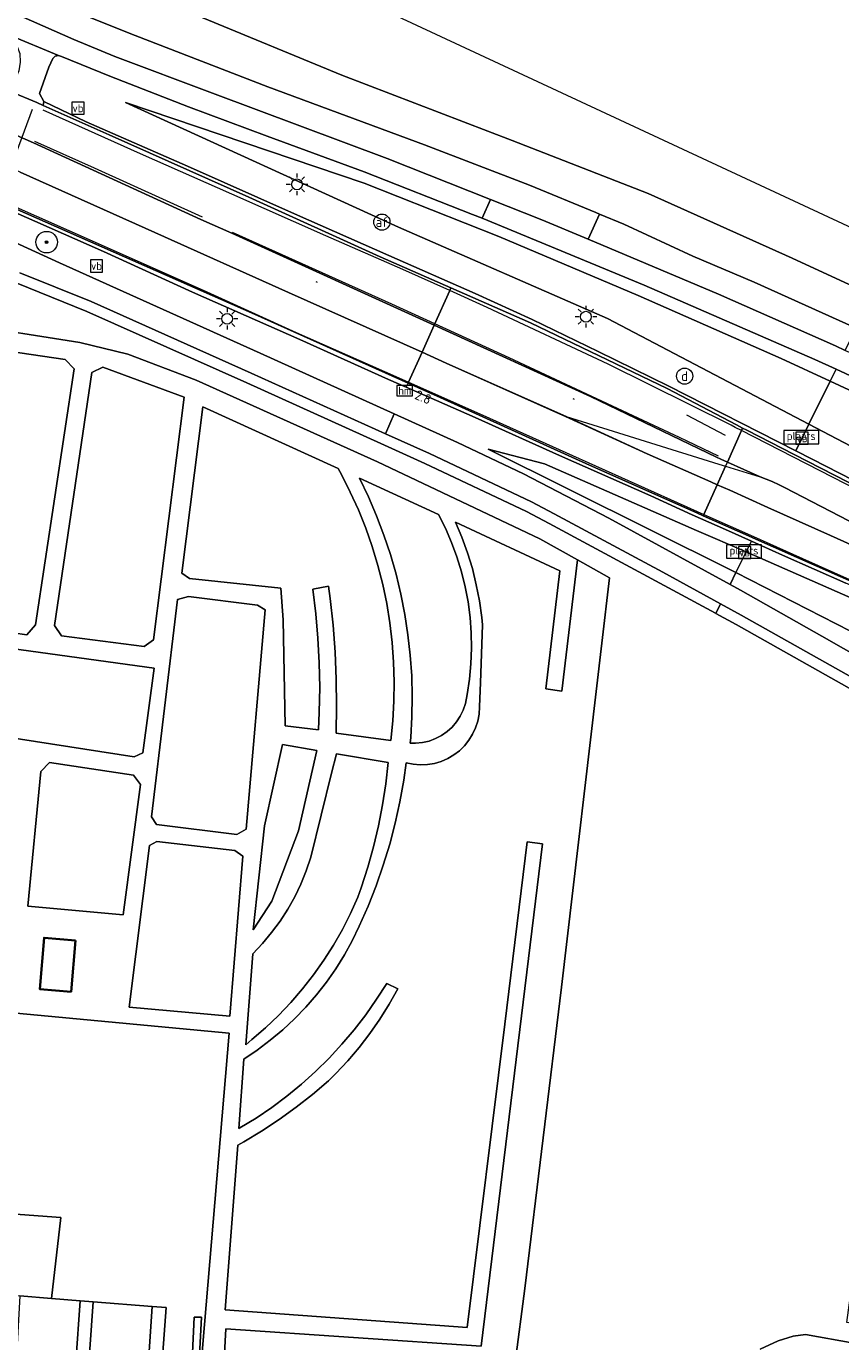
# Model space of a CAD drawing. Header units: metres. Extents: x 178952 to 185583, y 415201 to 419317.
# Tile 27 of 165: x 179744 to 179819, y 418517 to 418639. Entities that reach past the tile are written whole.
import ezdxf
from ezdxf.enums import TextEntityAlignment as Align

# ---------------------------------------------------------------- set-up
doc = ezdxf.new("R2010")
doc.units = ezdxf.units.M
for name, color, linetype, lineweight in [('B-WE-AM-AS_WEG-T18', 1, 'Continuous', 18), ('B-XX-GR-BEPLANTING_CULTUUR_BODEMBEDEKKER-GV', 253, 'Continuous', 18), ('B-XX-GR-BEPLANTING_CULTUUR_BOSPLANTSOEN-GV', 253, 'Continuous', 18), ('B-XX-GR-BOOM-S', 90, 'Continuous', 25), ('B-XX-IE-MEUBILAIR_DIJKPAAL-S', 7, 'Continuous', 25), ('B-XX-KL-ET_LS_OV_LICHTMAST-S', 190, 'Continuous', 25), ('B-XX-OG-BEBOUWING-GV', 252, 'Continuous', 35), ('B-XX-OG-TERREIN_CULTUURSCHEIDING-GV', 253, 'Continuous', 18), ('B-XX-OG-WEG-GV', 253, 'Continuous', 18), ('B-XX-VW-AFSLUITPAAL-S', 7, 'Continuous', 25), ('B-XX-VW-HECTOMETRERING-S', 7, 'Continuous', 25), ('B-XX-VW-MARKERING-G', 253, 'Continuous', 18), ('B-XX-VW-VERKEERSTEKEN_BORD-S', 7, 'Continuous', 25)]:
    doc.layers.add(name, color=color, linetype=linetype, lineweight=lineweight)
doc.styles.add('NLCS-ISO', font='NLCS-ISO.ttf')
doc.styles.add('NLCS-ISO-M500-T18', font='NLCS-ISO.ttf', dxfattribs={"height": 0.9})

# ---------------------------------------------------------------- blocks, each defined once
blk = doc.blocks.new('SIE-WEG_VERKEERSBORD_PLAATSNAAM-SO')
at = {"color": 0, "linetype": 'ByBlock', "lineweight": 18}
blk.add_lwpolyline([(-3.25, -1.25), (3.25, -1.25), (3.25, 1.25), (-3.25, 1.25)], close=True, dxfattribs=at)
at = {"color": 0, "linetype": 'ByBlock', "lineweight": 18, "style": 'NLCS-ISO'}
blk.add_text('plaats', height=1.5, dxfattribs=at).set_placement((0, 0.21), align=Align.MIDDLE_CENTER)
blk = doc.blocks.new('SIE-WEG_VERKEERSBORD-SO')
at = {"color": 0, "linetype": 'ByBlock', "lineweight": 18}
blk.add_lwpolyline([(-1.125, -1.125), (1.125, -1.125), (1.125, 1.125), (-1.125, 1.125)], close=True, dxfattribs=at)
at = {"color": 0, "linetype": 'ByBlock', "lineweight": 18, "style": 'NLCS-ISO'}
blk.add_text('vb', height=1.5, dxfattribs=at).set_placement((0, 0), align=Align.MIDDLE_CENTER)
blk = doc.blocks.new('SKL-ET_OV_LICHTMAST-SO')
at = {"color": 0, "linetype": 'ByBlock', "lineweight": 18}
for points in [[(-1.25, 0), (-2, 0)], [(-1.41, 1.41), (-0.88, 0.88)], [(0, 2), (0, 1.25)], [(0.88, 0.88), (1.41, 1.41)], [(2, 0), (1.25, 0)], [(-1.41, -1.41), (-0.88, -0.88)], [(0, -1.25), (0, -2)], [(0.88, -0.88), (1.41, -1.41)]]:
    blk.add_lwpolyline(points, dxfattribs=at)
blk.add_circle((0, 0), 1, dxfattribs=at)
blk = doc.blocks.new('SIE-DIJKPAAL-SO')
at = {"color": 0, "linetype": 'ByBlock', "lineweight": 18}
blk.add_circle((0, 0), 1.5, dxfattribs=at)
at = {"color": 0, "linetype": 'ByBlock', "lineweight": 18, "style": 'NLCS-ISO'}
blk.add_text('d', height=1.8, dxfattribs=at).set_placement((0, 0), align=Align.MIDDLE_CENTER)
blk = doc.blocks.new('SIE-WEG_PAAL_HECTOMETERPAAL-SO')
at = {"color": 0, "linetype": 'ByBlock', "lineweight": 18}
blk.add_lwpolyline([(-1.44375, -0.94375), (1.44375, -0.94375), (1.44375, 0.94375), (-1.44375, 0.94375)], close=True, dxfattribs=at)
at = {"color": 0, "linetype": 'ByBlock', "lineweight": 18, "style": 'NLCS-ISO'}
blk.add_text('hm', height=1.5, dxfattribs=at).set_placement((0, 0), align=Align.MIDDLE_CENTER)
blk = doc.blocks.new('SVW-AFSLUITPAAL-SO')
at = {"lineweight": 18}
blk.add_circle((0, 0), 1.5, dxfattribs=at)
at = {"lineweight": 18, "style": 'NLCS-ISO'}
blk.add_text('af', height=1.8, dxfattribs=at).set_placement((0, 0), align=Align.MIDDLE_CENTER)
blk = doc.blocks.new('SGR-BOOM_01-SO')
at = {"linetype": 'ByBlock', "lineweight": 18}
h = blk.add_hatch(color=0, dxfattribs=at)
h.dxf.hatch_style = 1
edge = h.paths.add_edge_path()
edge.add_arc((0, 0), 0.25, 0, 360)
at = {"color": 0, "linetype": 'ByBlock', "lineweight": 18}
for radius in [2, 0.25]:
    blk.add_circle((0, 0), radius, dxfattribs=at)

msp = doc.modelspace()

# ---------------------------------------------------------------- linework, layer by layer
at = {"layer": 'B-XX-GR-BEPLANTING_CULTUUR_BODEMBEDEKKER-GV'}
msp.add_lwpolyline([(179759.368, 418509.176), (179759.902, 418519.731), (179759.251, 418519.731), (179758.742, 418509.142), (179755.798, 418509.372), (179755.715, 418507.712), (179759.227, 418507.502)], close=True, dxfattribs=at)
at = {"layer": 'B-XX-GR-BEPLANTING_CULTUUR_BOSPLANTSOEN-GV'}
for points in [[(179955.222, 418511.772), (179939.332, 418518.77), (179917.555, 418528.418), (179894.954, 418538.355), (179889.103, 418540.881), (179868.453, 418550.028), (179863.382, 418552.44), (179862.25, 418553.029), (179859.078, 418554.681), (179855.661, 418556.473), (179851.937, 418558.501), (179847.457, 418561.202), (179833.814, 418569.794), (179820.959, 418577.469), (179809.489, 418583.939), (179807.603, 418584.968), (179807.567, 418584.988), (179792.151, 418593.308), (179790.064, 418594.429), (179780.641, 418598.872), (179776.56, 418600.715), (179764.111, 418606.336), (179749.296, 418612.953), (179742.742, 418615.609)], [(179737.621, 418611.801), (179748.633, 418610.079), (179753.084, 418608.993), (179759.427, 418606.579), (179776.23, 418599.024), (179791.293, 418591.875), (179794.786, 418589.921), (179797.743, 418588.267), (179797.033, 418582.221), (179793.288, 418550.306), (179789.9, 418522.379), (179788.093, 418508.643)], [(179811.72, 418516.744), (179813.395, 418517.528), (179814.786, 418517.956), (179815.941, 418518.109), (179820.417, 418517.317), (179820.69, 418519.071), (179819.755, 418519.214), (179820.68, 418526.081), (179821.52, 418531.001), (179822.55, 418537.033)]]:
    msp.add_lwpolyline(points, dxfattribs=at)
at = {"layer": 'B-XX-OG-BEBOUWING-GV'}
msp.add_lwpolyline([(179748.227, 418554.647), (179745.319, 418554.894), (179744.915, 418550.14), (179747.823, 418549.893)], close=True, dxfattribs=at)
at = {"layer": 'B-XX-OG-TERREIN_CULTUURSCHEIDING-GV'}
for points in [[(179843.624, 418609.799), (179776.288, 418641.152), (179753.798, 418650.942), (179758.071, 418654.344), (179751.646, 418651.507), (179749.89, 418651.25), (179747.14, 418645.531), (179772.922, 418634.859), (179788.736, 418628.807), (179801.331, 418623.903), (179814.677, 418617.918), (179860.176, 418596.886), (179882.565, 418586.476), (179900.77, 418578.372), (179944.438, 418558.304), (179972.212, 418547.754), (179964.275, 418555.957), (179876.962, 418594.586)], [(179748.111, 418607.631), (179747.287, 418608.496), (179738.833, 418609.739), (179737.697, 418609.069), (179734.645, 418585.36), (179734.807, 418584.273), (179743.733, 418582.992), (179744.528, 418583.911)], [(179758.308, 418605.024), (179750.757, 418607.788), (179749.752, 418607.307), (179746.288, 418583.858), (179746.922, 418582.888), (179754.609, 418581.907), (179755.45, 418582.506)], [(179776.27, 418589.417), (179775.743, 418591.158), (179775.14, 418592.875), (179774.462, 418594.563), (179773.711, 418596.22), (179772.887, 418597.842), (179772.579, 418598.407), (179760.052, 418604.132), (179758.09, 418588.712), (179758.798, 418588.202), (179767.287, 418587.301), (179767.491, 418584.371), (179767.672, 418574.532), (179770.766, 418574.18), (179770.841, 418575.797), (179770.878, 418578.086), (179770.835, 418580.375), (179770.713, 418582.661), (179770.511, 418584.942), (179770.229, 418587.214), (179771.706, 418587.481), (179771.854, 418586.353), (179772.122, 418583.864), (179772.31, 418581.367), (179772.419, 418578.866), (179772.447, 418576.362), (179772.395, 418573.859), (179777.473, 418573.193), (179777.658, 418575.003), (179777.763, 418576.819), (179777.788, 418578.638), (179777.734, 418580.457), (179777.599, 418582.271), (179777.385, 418584.078), (179777.092, 418585.873), (179776.72, 418587.654)], [(179784.63, 418586.027), (179784.363, 418587.438), (179784.019, 418588.832), (179783.597, 418590.205), (179783.1, 418591.552), (179782.528, 418592.87), (179781.884, 418594.153), (179774.575, 418597.494), (179775.399, 418595.774), (179776.15, 418594.02), (179776.828, 418592.237), (179777.429, 418590.426), (179777.955, 418588.592), (179778.403, 418586.738), (179778.772, 418584.867), (179779.063, 418582.981), (179779.275, 418581.085), (179779.407, 418579.182), (179779.459, 418577.275), (179779.432, 418575.368), (179779.324, 418573.463), (179779.279, 418572.928), (179779.768, 418572.923), (179780.397, 418572.989), (179781.013, 418573.133), (179781.605, 418573.354), (179782.165, 418573.648), (179782.684, 418574.009), (179783.152, 418574.434), (179783.564, 418574.914), (179783.911, 418575.442), (179784.189, 418576.01), (179784.394, 418576.609), (179784.557, 418577.449), (179784.768, 418578.869), (179784.9, 418580.299), (179784.953, 418581.735), (179784.925, 418583.171), (179784.817, 418584.603)], [(179765.808, 418585.298), (179765.101, 418585.725), (179758.712, 418586.537), (179757.695, 418586.268), (179755.293, 418566.099), (179755.74, 418565.401), (179763.179, 418564.479), (179764.066, 418564.961)], [(179755.537, 418579.884), (179725.451, 418584.03), (179724.425, 418577.194), (179724.8, 418576.165), (179753.68, 418571.68), (179754.485, 418572.032)], [(179774.414, 418558.648), (179774.731, 418559.537), (179775.341, 418561.425), (179775.875, 418563.336), (179776.332, 418565.266), (179776.71, 418567.214), (179777.009, 418569.175), (179777.229, 418571.147), (179772.424, 418571.954), (179771.975, 418570.162), (179770.067, 418562.358), (179769.633, 418561.085), (179769.132, 418559.868), (179768.558, 418558.683), (179767.913, 418557.536), (179767.2, 418556.429), (179766.421, 418555.369), (179765.578, 418554.357), (179764.676, 418553.398), (179764.012, 418544.979), (179764.592, 418545.447), (179765.847, 418546.535), (179767.048, 418547.683), (179768.192, 418548.887), (179769.278, 418550.145), (179770.301, 418551.453), (179771.261, 418552.809), (179772.153, 418554.21), (179772.978, 418555.652), (179773.732, 418557.133)], [(179768.917, 418564.819), (179770.606, 418572.267), (179767.442, 418572.808), (179765.753, 418565.266), (179764.707, 418555.631), (179766.44, 418558.283)], [(179754.263, 418569.091), (179753.616, 418569.967), (179745.835, 418571.138), (179745.029, 418570.301), (179743.808, 418557.831), (179752.665, 418557.023)], [(179763.74, 418562.458), (179763.021, 418562.991), (179755.77, 418563.829), (179755.084, 418563.442), (179753.217, 418548.445), (179762.535, 418547.612)], [(179762.473, 418546.053), (179719.343, 418550.088), (179717.201, 418531.151), (179746.869, 418528.958), (179746.019, 418521.449), (179748.668, 418521.237), (179749.856, 418521.142), (179755.334, 418520.705), (179756.648, 418520.601), (179755.798, 418509.372), (179758.742, 418509.142), (179759.251, 418519.731), (179759.902, 418519.731), (179759.368, 418509.176)], [(179746.869, 418528.958), (179717.201, 418531.151), (179717.16, 418530.784), (179714.605, 418531.108), (179714.487, 418529.672), (179714.392, 418526.629), (179714.457, 418523.857), (179715.58, 418523.881), (179716.622, 418523.798), (179718.282, 418523.665), (179722.266, 418523.347), (179723.693, 418523.233), (179729.057, 418522.804), (179730.218, 418522.711), (179735.751, 418522.269), (179736.688, 418522.194), (179741.779, 418521.788), (179741.886, 418521.779), (179743.073, 418521.684), (179746.019, 418521.449)], [(179748.668, 418521.237), (179746.019, 418521.449), (179743.073, 418521.684), (179742.436, 418510.448), (179747.868, 418509.858)], [(179755.334, 418520.705), (179749.856, 418521.142), (179749.053, 418509.73), (179754.57, 418509.131)]]:
    msp.add_lwpolyline(points, close=True, dxfattribs=at)
for points in [[(179972.212, 418547.754), (179944.438, 418558.304), (179900.77, 418578.372), (179882.565, 418586.476), (179860.176, 418596.886), (179814.677, 418617.918), (179801.331, 418623.903), (179788.736, 418628.807), (179772.922, 418634.859), (179747.14, 418645.531)], [(179972.212, 418547.754), (179944.438, 418558.304), (179900.77, 418578.372), (179882.565, 418586.476), (179860.176, 418596.886), (179814.677, 418617.918), (179801.331, 418623.903), (179788.736, 418628.807), (179772.922, 418634.859), (179747.14, 418645.531)], [(179742.295, 418643.148), (179753.764, 418638.558), (179766.081, 418633.777), (179780.599, 418628.409), (179790.336, 418624.676), (179796.476, 418622.135), (179796.824, 418621.991), (179799.083, 418621.056), (179805.471, 418618.096), (179811.158, 418615.668), (179820.636, 418611.419), (179821.861, 418610.87), (179832.41, 418605.905), (179847.714, 418598.118), (179861.198, 418591.25), (179869.789, 418587.084), (179891.101, 418576.929), (179904.808, 418570.818), (179919.352, 418564.435), (179948.132, 418551.581), (179974.016, 418540.216)], [(179742.295, 418643.148), (179753.764, 418638.558), (179766.081, 418633.777), (179780.599, 418628.409), (179790.336, 418624.676), (179796.476, 418622.135), (179796.824, 418621.991), (179799.083, 418621.056), (179805.471, 418618.096), (179811.158, 418615.668), (179820.636, 418611.419), (179821.861, 418610.87), (179832.41, 418605.905), (179847.714, 418598.118), (179861.198, 418591.25), (179869.789, 418587.084), (179891.101, 418576.929), (179904.808, 418570.818), (179919.352, 418564.435), (179948.132, 418551.581), (179974.016, 418540.216)], [(179788.093, 418508.643), (179789.9, 418522.379), (179793.288, 418550.306), (179797.033, 418582.221), (179797.743, 418588.267), (179794.786, 418589.921), (179793.326, 418577.77), (179791.838, 418577.976), (179793.136, 418588.921), (179783.465, 418593.44), (179784.062, 418592.026), (179784.585, 418590.584), (179785.031, 418589.116), (179785.401, 418587.627), (179785.693, 418586.12), (179785.905, 418584.601), (179785.976, 418583.904), (179785.799, 418578.541), (179785.704, 418576.345), (179785.704, 418576.291), (179785.66, 418575.635), (179785.536, 418574.99), (179785.335, 418574.364), (179785.06, 418573.768), (179784.714, 418573.209), (179784.303, 418572.697), (179783.833, 418572.238), (179783.311, 418571.84), (179782.744, 418571.508), (179782.141, 418571.248), (179781.51, 418571.062), (179780.862, 418570.955), (179780.206, 418570.927), (179779.551, 418570.979), (179778.907, 418571.11), (179778.676, 418569.495), (179778.318, 418567.502), (179777.881, 418565.525), (179777.366, 418563.566), (179776.775, 418561.629), (179776.107, 418559.717), (179775.364, 418557.833), (179774.545, 418555.974), (179773.89, 418554.618), (179773.164, 418553.298), (179772.369, 418552.019), (179771.507, 418550.784), (179770.581, 418549.596), (179769.593, 418548.459), (179768.546, 418547.377), (179767.444, 418546.351), (179766.288, 418545.385), (179765.082, 418544.482), (179763.831, 418543.645), (179763.385, 418537.209), (179763.482, 418537.265), (179764.978, 418538.181), (179766.431, 418539.166), (179767.838, 418540.215), (179769.195, 418541.327), (179770.5, 418542.5), (179771.751, 418543.731), (179772.944, 418545.018), (179774.077, 418546.358), (179775.148, 418547.749), (179776.155, 418549.186), (179777.095, 418550.668), (179778.121, 418550.145), (179777.326, 418548.725), (179776.463, 418547.346), (179775.534, 418546.01), (179774.539, 418544.722), (179773.483, 418543.485), (179772.367, 418542.3), (179771.692, 418541.637), (179770.216, 418540.374), (179768.69, 418539.173), (179767.115, 418538.035), (179765.495, 418536.964), (179763.832, 418535.96), (179763.286, 418535.65), (179762.116, 418520.405), (179784.554, 418518.763), (179788.045, 418546.877), (179790.13, 418563.786), (179791.535, 418563.593), (179785.86, 418517.034), (179762.169, 418518.621), (179761.542, 418507.141)]]:
    msp.add_lwpolyline(points, dxfattribs=at)
at = {"layer": 'B-XX-OG-WEG-GV'}
for points in [[(179753.764, 418638.558), (179742.295, 418643.148), (179737.921, 418645.174), (179734.3, 418646.812), (179730.442, 418648.448), (179730.433, 418648.435), (179729.867, 418647.262), (179729.597, 418646.381), (179742.325, 418640.706), (179748.067, 418638.17), (179751.868, 418636.61), (179760.944, 418633.205), (179777.148, 418627.135), (179786.729, 418623.35), (179791.49, 418621.47), (179795.767, 418619.667), (179796.824, 418621.991), (179796.476, 418622.135), (179790.336, 418624.676), (179780.599, 418628.409), (179766.081, 418633.777)], [(179729.597, 418646.381), (179729.022, 418644.349), (179737.912, 418640.555), (179742.055, 418638.598), (179746.663, 418636.71), (179746.945, 418636.599), (179751.419, 418634.788), (179758.71, 418631.933), (179766.007, 418629.215), (179774.988, 418625.916), (179785.054, 418621.968), (179785.943, 418621.601), (179786.729, 418623.35), (179777.148, 418627.135), (179760.944, 418633.205), (179751.868, 418636.61), (179748.067, 418638.17), (179742.325, 418640.706)], [(179746.663, 418636.71), (179742.055, 418638.598), (179742.641, 418637.994), (179743.07, 418636.881), (179743.1, 418636.077), (179742.979, 418635.276), (179742.495, 418634.155), (179741.859, 418633.872), (179741.772, 418633.563), (179742.27, 418633.339), (179744.631, 418632.333), (179745.234, 418632.064), (179745.305, 418632.416), (179744.892, 418633.187), (179745.772, 418635.604), (179746.116, 418636.42), (179746.349, 418636.642)], [(179752.868, 418632.332), (179774.989, 418624.845), (179787.497, 418619.923), (179800.415, 418614.446), (179813.658, 418608.596), (179818.207, 418606.487), (179818.761, 418607.612), (179816.806, 418608.518), (179800.968, 418615.404), (179785.943, 418621.601), (179785.054, 418621.968), (179774.988, 418625.916), (179766.007, 418629.215), (179758.71, 418631.933), (179751.419, 418634.788), (179746.945, 418636.599), (179746.663, 418636.71), (179746.349, 418636.642), (179746.116, 418636.42), (179745.772, 418635.604), (179744.892, 418633.187), (179745.305, 418632.416), (179749.221, 418630.543), (179758.607, 418626.424), (179768.542, 418622.02), (179777.284, 418618.139), (179785.299, 418614.626), (179790.566, 418612.206), (179796.7, 418609.245), (179803.24, 418606.052), (179815.026, 418600.033), (179816.251, 418602.519), (179797.566, 418612.319), (179778.191, 418620.793)], [(179745.234, 418632.064), (179744.631, 418632.333), (179742.27, 418633.339), (179741.772, 418633.563), (179739.728, 418634.484), (179739.599, 418634.196), (179738.39, 418631.495), (179738.294, 418631.28), (179740.441, 418630.308), (179744.321, 418628.587), (179759.865, 418621.489), (179762.734, 418620.211), (179781.494, 418611.694), (179782.933, 418614.898), (179783.05, 418615.16), (179776.49, 418618.039), (179764.304, 418623.548), (179751.359, 418629.342)], [(179752.868, 418632.332), (179778.191, 418620.793), (179797.566, 418612.319), (179816.251, 418602.519), (179818.207, 418606.487), (179813.658, 418608.596), (179800.415, 418614.446), (179787.497, 418619.923), (179774.989, 418624.845)], [(179737.079, 418628.565), (179735.609, 418625.281), (179735.348, 418624.698), (179736.514, 418624.503), (179738.197, 418624.015), (179741.364, 418622.695), (179741.501, 418623), (179764.84, 418612.699), (179779.082, 418606.325), (179779.116, 418606.401), (179779.118, 418606.405), (179780.365, 418609.181), (179767.975, 418614.711), (179755.574, 418620.279), (179743.093, 418625.864), (179739.344, 418627.551)], [(179741.364, 418622.695), (179744.445, 418621.33), (179750.821, 418618.511), (179759.073, 418614.767), (179769.037, 418610.375), (179777.269, 418606.663), (179778.908, 418605.939), (179779.082, 418606.325), (179764.84, 418612.699), (179741.501, 418623)], [(179819.62, 418609.355), (179818.72, 418609.781), (179807.853, 418614.573), (179795.767, 418619.667), (179791.49, 418621.47), (179786.729, 418623.35), (179785.943, 418621.601), (179800.968, 418615.404), (179816.806, 418608.518), (179818.761, 418607.612), (179830.025, 418602.391), (179842.969, 418595.998), (179856.539, 418589.123), (179857.35, 418588.712), (179869.783, 418582.54), (179874.414, 418580.218), (179875.165, 418581.904), (179872.477, 418583.256), (179853.023, 418593.096), (179836.488, 418601.365)], [(179796.824, 418621.991), (179795.767, 418619.667), (179807.853, 418614.573), (179818.72, 418609.781), (179819.62, 418609.355), (179820.636, 418611.419), (179811.158, 418615.668), (179805.471, 418618.096), (179799.083, 418621.056)], [(179783.05, 418615.16), (179782.933, 418614.898), (179781.494, 418611.694), (179796.002, 418605.069), (179807.682, 418599.451), (179808.086, 418599.269), (179808.68, 418599.001), (179809.992, 418601.922), (179810.096, 418602.155), (179809.521, 418602.449), (179803.084, 418605.806), (179790.436, 418611.909)], [(179781.494, 418611.694), (179780.365, 418609.181), (179782.619, 418608.161), (179793.658, 418603.221), (179801.235, 418599.77), (179807.135, 418597.163), (179807.735, 418596.898), (179808.511, 418598.625), (179808.68, 418599.001), (179808.086, 418599.269), (179807.682, 418599.451), (179796.002, 418605.069)], [(179734.807, 418584.273), (179734.645, 418585.36), (179737.697, 418609.069), (179738.833, 418609.739), (179747.287, 418608.496), (179748.111, 418607.631), (179744.528, 418583.911), (179743.733, 418582.992)], [(179780.365, 418609.181), (179779.118, 418606.405), (179779.116, 418606.401), (179779.082, 418606.325), (179782.051, 418604.997), (179795.9, 418598.722), (179805.842, 418594.297), (179806.446, 418594.028), (179806.497, 418594.143), (179807.735, 418596.898), (179807.135, 418597.163), (179801.235, 418599.77), (179793.658, 418603.221), (179782.619, 418608.161)], [(179746.922, 418582.888), (179746.288, 418583.858), (179749.752, 418607.307), (179750.757, 418607.788), (179758.308, 418605.024), (179755.45, 418582.506), (179754.609, 418581.907)], [(179818.761, 418607.612), (179818.207, 418606.487), (179831.074, 418600.521), (179848.743, 418591.487), (179855.973, 418587.851), (179856.539, 418589.123), (179842.969, 418595.998), (179830.025, 418602.391)], [(179818.207, 418606.487), (179816.251, 418602.519), (179826.697, 418597.04), (179848.474, 418584.552), (179853.4, 418582.074), (179855.973, 418587.851), (179848.743, 418591.487), (179831.074, 418600.521)], [(179772.31, 418581.367), (179772.122, 418583.864), (179771.854, 418586.353), (179771.706, 418587.481), (179770.229, 418587.214), (179770.511, 418584.942), (179770.713, 418582.661), (179770.835, 418580.375), (179770.878, 418578.086), (179770.841, 418575.797), (179770.766, 418574.18), (179767.672, 418574.532), (179767.491, 418584.371), (179767.287, 418587.301), (179758.798, 418588.202), (179758.09, 418588.712), (179760.052, 418604.132), (179772.579, 418598.407), (179772.887, 418597.842), (179773.711, 418596.22), (179774.462, 418594.563), (179775.14, 418592.875), (179775.743, 418591.158), (179776.27, 418589.417), (179776.72, 418587.654), (179777.092, 418585.873), (179777.385, 418584.078), (179777.599, 418582.271), (179777.734, 418580.457), (179777.788, 418578.638), (179777.763, 418576.819), (179777.658, 418575.003), (179777.473, 418573.193), (179772.395, 418573.859), (179772.447, 418576.362), (179772.419, 418578.866)], [(179810.096, 418602.155), (179809.992, 418601.922), (179808.68, 418599.001), (179811.721, 418597.632), (179812.837, 418597.183), (179813.474, 418596.882), (179813.988, 418596.639), (179830.15, 418588.26), (179846.395, 418579.841), (179850.769, 418577.683), (179859.637, 418573.709), (179869.555, 418569.296), (179870.734, 418571.947), (179870.849, 418572.205), (179867.892, 418573.534), (179852.714, 418580.533), (179852.324, 418580.713), (179847.537, 418583.032), (179834.541, 418589.545), (179821.088, 418596.505), (179814.864, 418599.704), (179810.476, 418601.96)], [(179816.251, 418602.519), (179815.026, 418600.033), (179816.535, 418599.263), (179825.414, 418594.735), (179834.683, 418589.756), (179844.049, 418584.934), (179851.096, 418581.463), (179852.779, 418580.68), (179853.4, 418582.074), (179848.474, 418584.552), (179826.697, 418597.04)], [(179786.485, 418600.207), (179809.045, 418588.991), (179809.477, 418588.77), (179810.409, 418590.661), (179805.833, 418592.667), (179791.709, 418598.846)], [(179808.68, 418599.001), (179808.511, 418598.625), (179807.735, 418596.898), (179808.901, 418596.382), (179812.443, 418594.79), (179818.24, 418592.184), (179827.922, 418587.824), (179835.659, 418584.373), (179845.063, 418580.195), (179850.769, 418577.683), (179846.395, 418579.841), (179830.15, 418588.26), (179813.988, 418596.639), (179813.474, 418596.882), (179812.837, 418597.183), (179811.721, 418597.632)], [(179774.575, 418597.494), (179781.884, 418594.153), (179782.528, 418592.87), (179783.1, 418591.552), (179783.597, 418590.205), (179784.019, 418588.832), (179784.363, 418587.438), (179784.63, 418586.027), (179784.817, 418584.603), (179784.925, 418583.171), (179784.953, 418581.735), (179784.9, 418580.299), (179784.768, 418578.869), (179784.557, 418577.449), (179784.394, 418576.609), (179784.189, 418576.01), (179783.911, 418575.442), (179783.564, 418574.914), (179783.152, 418574.434), (179782.684, 418574.009), (179782.165, 418573.648), (179781.605, 418573.354), (179781.013, 418573.133), (179780.397, 418572.989), (179779.768, 418572.923), (179779.279, 418572.928), (179779.324, 418573.463), (179779.432, 418575.368), (179779.459, 418577.275), (179779.407, 418579.182), (179779.275, 418581.085), (179779.063, 418582.981), (179778.772, 418584.867), (179778.403, 418586.738), (179777.955, 418588.592), (179777.429, 418590.426), (179776.828, 418592.237), (179776.15, 418594.02), (179775.399, 418595.774)], [(179807.735, 418596.898), (179806.497, 418594.143), (179806.446, 418594.028), (179810.637, 418592.162), (179811.057, 418591.976), (179821.042, 418587.551), (179835.643, 418581.028), (179848.536, 418575.27), (179864.244, 418568.178), (179868.259, 418566.384), (179868.364, 418566.62), (179869.555, 418569.296), (179859.637, 418573.709), (179850.769, 418577.683), (179845.063, 418580.195), (179835.659, 418584.373), (179827.922, 418587.824), (179818.24, 418592.184), (179812.443, 418594.79), (179808.901, 418596.382)], [(179810.906, 418591.67), (179810.409, 418590.661), (179824.975, 418584.276), (179844.932, 418575.579), (179858.674, 418569.298), (179859.08, 418570.224), (179849.48, 418574.474), (179841.391, 418578.064), (179835.129, 418580.834), (179827.333, 418584.36), (179819.658, 418587.771), (179813.798, 418590.375)], [(179810.409, 418590.661), (179809.477, 418588.77), (179825.402, 418580.615), (179836.123, 418575.165), (179848.975, 418568.629), (179856.67, 418564.723), (179858.674, 418569.298), (179844.932, 418575.579), (179824.975, 418584.276)], [(179809.477, 418588.77), (179808.928, 418587.655), (179809.899, 418587.126), (179817.43, 418582.863), (179825.688, 418578.165), (179831.969, 418574.424), (179839.689, 418569.555), (179849.799, 418563.272), (179854.766, 418560.375), (179856.67, 418564.723), (179848.975, 418568.629), (179836.123, 418575.165), (179825.402, 418580.615)], [(179755.293, 418566.099), (179757.695, 418586.268), (179758.712, 418586.537), (179765.101, 418585.725), (179765.808, 418585.298), (179764.066, 418564.961), (179763.179, 418564.479), (179755.74, 418565.401)], [(179724.8, 418576.165), (179724.425, 418577.194), (179725.451, 418584.03), (179755.537, 418579.884), (179754.485, 418572.032), (179753.68, 418571.68)], [(179768.192, 418548.887), (179767.048, 418547.683), (179765.847, 418546.535), (179764.592, 418545.447), (179764.012, 418544.979), (179764.676, 418553.398), (179765.578, 418554.357), (179766.421, 418555.369), (179767.2, 418556.429), (179767.913, 418557.536), (179768.558, 418558.683), (179769.132, 418559.868), (179769.633, 418561.085), (179770.067, 418562.358), (179771.975, 418570.162), (179772.424, 418571.954), (179777.229, 418571.147), (179777.009, 418569.175), (179776.71, 418567.214), (179776.332, 418565.266), (179775.875, 418563.336), (179775.341, 418561.425), (179774.731, 418559.537), (179774.414, 418558.648), (179773.732, 418557.133), (179772.978, 418555.652), (179772.153, 418554.21), (179771.261, 418552.809), (179770.301, 418551.453), (179769.278, 418550.145)], [(179764.707, 418555.631), (179765.753, 418565.266), (179767.442, 418572.808), (179770.606, 418572.267), (179768.917, 418564.819), (179766.44, 418558.283)], [(179752.665, 418557.023), (179743.808, 418557.831), (179745.029, 418570.301), (179745.835, 418571.138), (179753.616, 418569.967), (179754.263, 418569.091)], [(179753.217, 418548.445), (179755.084, 418563.442), (179755.77, 418563.829), (179763.021, 418562.991), (179763.74, 418562.458), (179762.535, 418547.612)], [(179747.823, 418549.893), (179744.915, 418550.14), (179745.319, 418554.894), (179748.227, 418554.647)], [(179749.856, 418521.142), (179748.668, 418521.237), (179747.868, 418509.858), (179747.779, 418508.081), (179748.967, 418508.006), (179749.053, 418509.73)], [(179756.648, 418520.601), (179755.334, 418520.705), (179754.57, 418509.131), (179754.498, 418507.697), (179755.715, 418507.712), (179755.798, 418509.372)]]:
    msp.add_lwpolyline(points, close=True, dxfattribs=at)
for points in [[(179825.414, 418594.735), (179816.535, 418599.263), (179815.026, 418600.033), (179803.24, 418606.052), (179796.7, 418609.245), (179790.566, 418612.206), (179785.299, 418614.626), (179777.284, 418618.139), (179768.542, 418622.02), (179758.607, 418626.424), (179749.221, 418630.543), (179745.305, 418632.416), (179745.234, 418632.064), (179751.359, 418629.342), (179764.304, 418623.548), (179776.49, 418618.039), (179783.05, 418615.16), (179790.436, 418611.909), (179803.084, 418605.806), (179809.521, 418602.449), (179810.096, 418602.155), (179810.476, 418601.96), (179814.864, 418599.704), (179821.088, 418596.505)], [(179743.093, 418625.864), (179755.574, 418620.279), (179767.975, 418614.711), (179780.365, 418609.181), (179781.494, 418611.694), (179762.734, 418620.211), (179759.865, 418621.489), (179744.321, 418628.587), (179740.441, 418630.308)], [(179740.034, 418620.519), (179746.746, 418617.468), (179765.351, 418609.107), (179777.797, 418603.464), (179783.667, 418600.804), (179789.784, 418597.903), (179797.675, 418593.792), (179808.928, 418587.655), (179809.477, 418588.77), (179809.045, 418588.991), (179786.485, 418600.207), (179791.709, 418598.846), (179805.833, 418592.667), (179810.409, 418590.661), (179810.906, 418591.67), (179808.496, 418592.749), (179805.414, 418594.093), (179801.582, 418595.873), (179793.125, 418599.613), (179785.284, 418603.12), (179778.908, 418605.939), (179777.269, 418606.663), (179769.037, 418610.375), (179759.073, 418614.767), (179750.821, 418618.511), (179744.445, 418621.33), (179741.364, 418622.695)], [(179743.065, 418616.557), (179749.687, 418613.873), (179764.52, 418607.248), (179776.971, 418601.626), (179777.797, 418603.464), (179765.351, 418609.107), (179746.746, 418617.468), (179740.034, 418620.519)], [(179742.742, 418615.609), (179749.296, 418612.953), (179764.111, 418606.336), (179776.56, 418600.715), (179780.641, 418598.872), (179790.064, 418594.429), (179792.151, 418593.308), (179807.567, 418584.988), (179807.603, 418584.968), (179808.046, 418585.865), (179802.695, 418588.784), (179792.624, 418594.189), (179790.514, 418595.322), (179781.06, 418599.78), (179776.971, 418601.626), (179764.52, 418607.248), (179749.687, 418613.873), (179743.065, 418616.557)], [(179761.542, 418507.141), (179762.169, 418518.621), (179785.86, 418517.034), (179791.535, 418563.593), (179790.13, 418563.786), (179788.045, 418546.877), (179784.554, 418518.763), (179762.116, 418520.405), (179763.286, 418535.65), (179763.832, 418535.96), (179765.495, 418536.964), (179767.115, 418538.035), (179768.69, 418539.173), (179770.216, 418540.374), (179771.692, 418541.637), (179772.367, 418542.3), (179773.483, 418543.485), (179774.539, 418544.722), (179775.534, 418546.01), (179776.463, 418547.346), (179777.326, 418548.725), (179778.121, 418550.145), (179777.095, 418550.668), (179776.155, 418549.186), (179775.148, 418547.749), (179774.077, 418546.358), (179772.944, 418545.018), (179771.751, 418543.731), (179770.5, 418542.5), (179769.195, 418541.327), (179767.838, 418540.215), (179766.431, 418539.166), (179764.978, 418538.181), (179763.482, 418537.265), (179763.385, 418537.209), (179763.831, 418543.645), (179765.082, 418544.482), (179766.288, 418545.385), (179767.444, 418546.351), (179768.546, 418547.377), (179769.593, 418548.459), (179770.581, 418549.596), (179771.507, 418550.784), (179772.369, 418552.019), (179773.164, 418553.298), (179773.89, 418554.618), (179774.545, 418555.974), (179775.364, 418557.833), (179776.107, 418559.717), (179776.775, 418561.629), (179777.366, 418563.566), (179777.881, 418565.525), (179778.318, 418567.502), (179778.676, 418569.495), (179778.907, 418571.11), (179779.551, 418570.979), (179780.206, 418570.927), (179780.862, 418570.955), (179781.51, 418571.062), (179782.141, 418571.248), (179782.744, 418571.508), (179783.311, 418571.84), (179783.833, 418572.238), (179784.303, 418572.697), (179784.714, 418573.209), (179785.06, 418573.768), (179785.335, 418574.364), (179785.536, 418574.99), (179785.66, 418575.635), (179785.704, 418576.291), (179785.704, 418576.345), (179785.799, 418578.541), (179785.976, 418583.904), (179785.905, 418584.601), (179785.693, 418586.12), (179785.401, 418587.627), (179785.031, 418589.116), (179784.585, 418590.584), (179784.062, 418592.026), (179783.465, 418593.44), (179793.136, 418588.921), (179791.838, 418577.976), (179793.326, 418577.77), (179794.786, 418589.921), (179791.293, 418591.875), (179776.23, 418599.024), (179759.427, 418606.579), (179753.084, 418608.993), (179748.633, 418610.079), (179737.621, 418611.801)], [(179821.042, 418587.551), (179811.057, 418591.976), (179810.637, 418592.162), (179806.446, 418594.028), (179805.842, 418594.297), (179795.9, 418598.722), (179782.051, 418604.997), (179779.082, 418606.325), (179778.908, 418605.939), (179785.284, 418603.12), (179793.125, 418599.613), (179801.582, 418595.873), (179805.414, 418594.093), (179808.496, 418592.749), (179810.906, 418591.67), (179813.798, 418590.375), (179819.658, 418587.771)], [(179825.688, 418578.165), (179817.43, 418582.863), (179809.899, 418587.126), (179808.928, 418587.655), (179797.675, 418593.792), (179789.784, 418597.903), (179783.667, 418600.804), (179777.797, 418603.464), (179776.971, 418601.626), (179781.06, 418599.78), (179790.514, 418595.322), (179792.624, 418594.189), (179802.695, 418588.784), (179808.046, 418585.865), (179809.974, 418584.814), (179821.461, 418578.334)], [(179821.461, 418578.334), (179809.974, 418584.814), (179808.046, 418585.865), (179807.603, 418584.968), (179809.489, 418583.939), (179820.959, 418577.469)], [(179821.461, 418578.334), (179809.974, 418584.814), (179808.046, 418585.865), (179807.603, 418584.968), (179809.489, 418583.939), (179820.959, 418577.469)], [(179719.343, 418550.088), (179762.473, 418546.053), (179759.368, 418509.176)], [(179820.417, 418517.317), (179815.941, 418518.109), (179814.786, 418517.956), (179813.395, 418517.528), (179811.72, 418516.744)]]:
    msp.add_lwpolyline(points, dxfattribs=at)
at = {"layer": 'B-XX-VW-MARKERING-G'}
for points in [[(179744.215, 418631.696), (179741.258, 418623.644)], [(179823.187, 418595.169), (179817.302, 418598.198), (179814.76, 418599.493), (179809.992, 418601.922), (179809.416, 418602.216), (179809.042, 418602.406), (179797.624, 418608.065), (179786.405, 418613.332), (179782.933, 418614.898), (179778.591, 418616.857), (179771.435, 418619.99), (179762.725, 418623.845), (179754.262, 418627.58), (179745.227, 418631.612)], [(179823.187, 418595.169), (179817.302, 418598.198), (179814.76, 418599.493), (179809.992, 418601.922), (179809.416, 418602.216), (179809.042, 418602.406), (179797.624, 418608.065), (179786.405, 418613.332), (179782.933, 418614.898), (179778.591, 418616.857), (179771.435, 418619.99), (179762.725, 418623.845), (179754.262, 418627.58), (179745.227, 418631.612)], [(179823.187, 418595.169), (179817.302, 418598.198), (179814.76, 418599.493), (179809.992, 418601.922), (179809.416, 418602.216), (179809.042, 418602.406), (179797.624, 418608.065), (179786.405, 418613.332), (179782.933, 418614.898), (179778.591, 418616.857), (179771.435, 418619.99), (179762.725, 418623.845), (179754.262, 418627.58), (179745.227, 418631.612)], [(179759.865, 418621.489), (179744.321, 418628.587)], [(179744.423, 418628.767), (179749.957, 418626.27), (179759.991, 418621.742)], [(179793.732, 418603.222), (179782.619, 418608.161), (179780.365, 418609.181), (179767.975, 418614.711), (179755.574, 418620.279), (179743.093, 418625.864)], [(179741.886, 418623.005), (179750.321, 418619.261), (179760.424, 418614.768), (179768.698, 418611.023), (179777.935, 418606.931), (179779.118, 418606.405), (179786.011, 418603.34), (179794.307, 418599.622), (179804.923, 418594.846), (179805.894, 418594.412), (179806.497, 418594.143), (179811.109, 418592.083), (179815.634, 418590.062), (179825.816, 418585.514)], [(179741.886, 418623.005), (179750.321, 418619.261), (179760.424, 418614.768), (179768.698, 418611.023), (179777.935, 418606.931), (179779.118, 418606.405), (179786.011, 418603.34), (179794.307, 418599.622), (179804.923, 418594.846), (179805.894, 418594.412), (179806.497, 418594.143), (179811.109, 418592.083), (179815.634, 418590.062), (179825.816, 418585.514)], [(179741.886, 418623.005), (179750.321, 418619.261), (179760.424, 418614.768), (179768.698, 418611.023), (179777.935, 418606.931), (179779.118, 418606.405), (179786.011, 418603.34), (179794.307, 418599.622), (179804.923, 418594.846), (179805.894, 418594.412), (179806.497, 418594.143), (179811.109, 418592.083), (179815.634, 418590.062), (179825.816, 418585.514)], [(179762.747, 418620.325), (179777.53, 418613.674), (179788.419, 418608.693), (179804.207, 418601.316), (179807.836, 418599.587)], [(179770.666, 418615.649), (179770.545, 418615.704)], [(179794.492, 418604.796), (179794.371, 418604.853)], [(179808.523, 418601.471), (179804.919, 418603.359)]]:
    msp.add_lwpolyline(points, dxfattribs=at)
msp.add_lwpolyline([(179845.063, 418580.195), (179835.659, 418584.373), (179827.922, 418587.824), (179818.24, 418592.184), (179812.443, 418594.79), (179808.901, 418596.382), (179807.735, 418596.898), (179807.135, 418597.163), (179801.235, 418599.77), (179793.732, 418603.222), (179807.883, 418598.819), (179808.511, 418598.625), (179811.721, 418597.632), (179812.837, 418597.183), (179813.474, 418596.882), (179813.988, 418596.639), (179830.15, 418588.26), (179846.395, 418579.841), (179850.769, 418577.683)], close=True, dxfattribs=at)

# ---------------------------------------------------------------- block references
at = {"layer": 'B-XX-GR-BOOM-S', "xscale": 0.5, "yscale": 0.5, "zscale": 0.5}
msp.add_blockref('SGR-BOOM_01-SO', (179745.555, 418619.389), dxfattribs=at)
at = {"layer": 'B-XX-IE-MEUBILAIR_DIJKPAAL-S', "xscale": 0.5, "yscale": 0.5, "zscale": 0.5}
msp.add_blockref('SIE-DIJKPAAL-SO', (179804.717, 418606.967), dxfattribs=at)
at = {"layer": 'B-XX-KL-ET_LS_OV_LICHTMAST-S', "xscale": 0.5, "yscale": 0.5, "zscale": 0.5}
for p in [(179768.769, 418624.745), (179762.292, 418612.279), (179795.565, 418612.475)]:
    msp.add_blockref('SKL-ET_OV_LICHTMAST-SO', p, dxfattribs=at)
at = {"layer": 'B-XX-VW-AFSLUITPAAL-S', "xscale": 0.5, "yscale": 0.5, "zscale": 0.5}
msp.add_blockref('SVW-AFSLUITPAAL-SO', (179776.643, 418621.249), dxfattribs=at)
at = {"layer": 'B-XX-VW-HECTOMETRERING-S', "xscale": 0.5, "yscale": 0.5, "zscale": 0.5}
msp.add_blockref('SIE-WEG_PAAL_HECTOMETERPAAL-SO', (179778.765, 418605.619), dxfattribs=at)
at = {"layer": 'B-XX-VW-VERKEERSTEKEN_BORD-S', "xscale": 0.5, "yscale": 0.5, "zscale": 0.5}
for name, p in [('SIE-WEG_VERKEERSBORD-SO', (179748.462, 418631.805)), ('SIE-WEG_VERKEERSBORD-SO', (179750.182, 418617.179)), ('SIE-WEG_VERKEERSBORD_PLAATSNAAM-SO', (179815.533, 418601.313)), ('SIE-WEG_VERKEERSBORD-SO', (179815.606, 418601.209)), ('SIE-WEG_VERKEERSBORD_PLAATSNAAM-SO', (179810.226, 418590.702)), ('SIE-WEG_VERKEERSBORD-SO', (179810.286, 418590.621))]:
    msp.add_blockref(name, p, dxfattribs=at)

# ---------------------------------------------------------------- texts
at = {"layer": 'B-WE-AM-AS_WEG-T18', "style": 'NLCS-ISO-M500-T18'}
msp.add_text('2.8', height=0.9, rotation=337.41083, dxfattribs=at).set_placement((179780.477, 418605.016), align=Align.MIDDLE)

doc.saveas('drawing.dxf')
